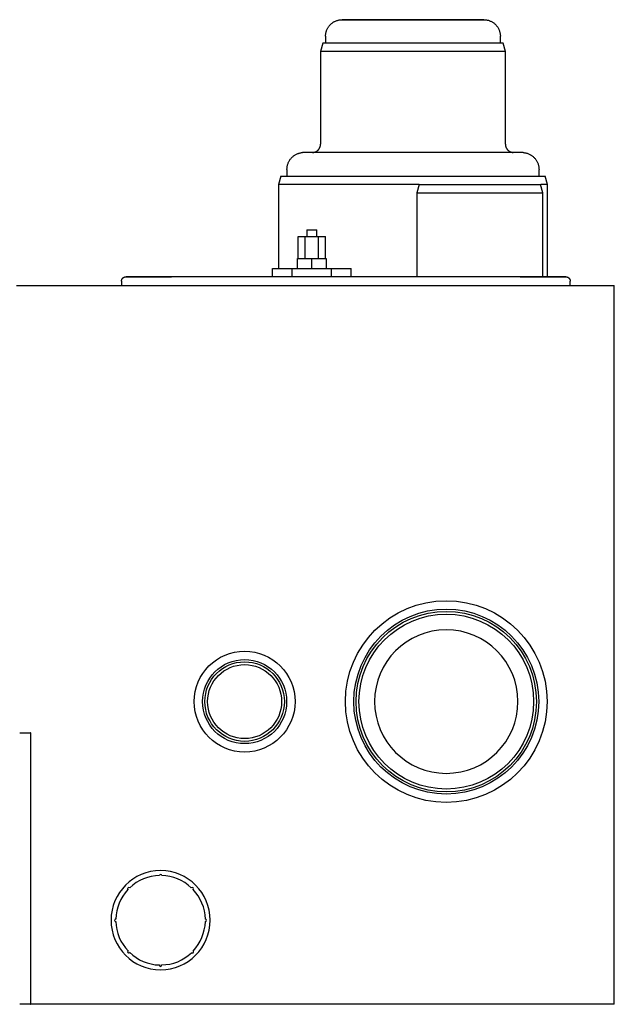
# Model space of a CAD drawing. Header units: millimetres. Extents: x -420 to 347, y 0 to 716.
# Tile 3 of 3: x -7 to 347, y 0 to 586. Entities that reach past the tile are written whole.
import ezdxf

# ---------------------------------------------------------------- set-up
doc = ezdxf.new("R2010")
doc.units = ezdxf.units.MM
doc.layers.add('Material 1', color=251, linetype='Continuous', true_color=0x505050)
doc.layers.add('Material 2', color=1, linetype='Continuous', true_color=0xff0000)

msp = doc.modelspace()

# ---------------------------------------------------------------- linework, layer by layer
at = {"layer": 'Material 1'}
for p, q in [((175.32, 575.68), (175.32, 571.5)), ((279.32, 571.5), (279.32, 575.68)), ((173.66, 571.5), (172.32, 566.5)), ((227.32, 571.5), (173.66, 571.5)), ((280.98, 571.5), (227.32, 571.5)), ((282.32, 566.5), (280.98, 571.5)), ((172.32, 566.5), (172.32, 511.5)), ((227.32, 566.5), (172.32, 566.5)), ((282.32, 566.5), (227.32, 566.5)), ((282.32, 511.5), (282.32, 566.5)), ((227.32, 506.5), (161.65, 506.5)), ((292.99, 506.5), (227.32, 506.5)), ((148.66, 492.5), (147.32, 487.5)), ((148.66, 492.5), (227.32, 492.5)), ((152.32, 496.47), (152.32, 492.5)), ((227.32, 492.5), (305.98, 492.5)), ((302.32, 492.5), (302.32, 496.47)), ((307.32, 487.5), (305.98, 492.5)), ((147.32, 487.5), (147.32, 437.5)), ((227.32, 487.5), (147.32, 487.5)), ((230.99, 487.5), (227.32, 487.5)), ((230.98, 487.5), (229.64, 482.5)), ((230.98, 487.5), (267.14, 487.5)), ((267.14, 487.5), (303.3, 487.5)), ((304.64, 482.5), (303.3, 487.5)), ((307.32, 487.5), (303.33, 487.5)), ((307.32, 432.65), (307.32, 487.5)), ((229.64, 482.5), (229.64, 432.65)), ((229.64, 482.5), (267.14, 482.5)), ((267.14, 482.5), (304.64, 482.5)), ((304.64, 432.65), (304.64, 482.5)), ((164.14, 460.5), (164.14, 456.5)), ((164.14, 460.5), (167.14, 460.5)), ((167.14, 460.5), (170.14, 460.5)), ((170.14, 456.5), (170.14, 460.5)), ((159.06, 456.5), (163.1, 456.5)), ((159.06, 443.5), (159.06, 456.5)), ((163.1, 456.5), (171.19, 456.5)), ((163.1, 443.5), (163.1, 456.5)), ((171.19, 456.5), (175.23, 456.5)), ((171.19, 443.5), (171.19, 456.5)), ((175.23, 443.5), (175.23, 456.5)), ((158.64, 443.5), (167.14, 443.5)), ((158.64, 437.5), (158.64, 443.5)), ((167.14, 443.5), (175.64, 443.5)), ((167.14, 437.5), (167.14, 443.5)), ((175.64, 443.5), (175.64, 437.5)), ((143.76, 437.5), (155.45, 437.5)), ((143.76, 432.65), (143.76, 437.5)), ((155.45, 437.5), (178.84, 437.5)), ((155.45, 432.65), (155.45, 437.5)), ((178.84, 437.5), (190.53, 437.5)), ((178.84, 432.65), (178.84, 437.5)), ((190.53, 432.65), (190.53, 437.5)), ((-8.61, 427.5), (0, 427.5)), ((0, 427.5), (332.14, 427.5)), ((53.89, 430), (53.89, 427.5)), ((309.19, 427.52), (309.39, 427.51)), ((320.89, 427.5), (320.89, 430)), ((332.14, 427.5), (347.14, 427.5)), ((347.14, 0), (347.14, 427.5)), ((-6.73, 161.44), (0, 161.44)), ((0, 161.44), (-0.22, 161.44)), ((0, 0), (0, 161.44)), ((0, 0), (-6.73, 0)), ((-0.22, 0), (0, 0)), ((0, 0), (-0.22, 0)), ((332.14, 0), (0, 0)), ((347.14, 0), (332.14, 0))]:
    msp.add_line(p, q, dxfattribs=at)
at = {"layer": 'Material 1', "flags": 128}
for points in [[(185.14, 585.5), (185.18, 585.5), (185.28, 585.5), (185.45, 585.5), (185.68, 585.5), (185.98, 585.5), (186.35, 585.5), (186.78, 585.5), (187.28, 585.5), (187.85, 585.5), (188.47, 585.5), (189.16, 585.5), (189.91, 585.5), (190.72, 585.5), (191.58, 585.5), (192.51, 585.5), (193.49, 585.5), (194.52, 585.5), (195.61, 585.5), (196.75, 585.5), (197.94, 585.5), (199.17, 585.5), (200.45, 585.5), (201.77, 585.5), (203.13, 585.5), (204.53, 585.5), (205.97, 585.5), (207.44, 585.5), (208.95, 585.5), (210.48, 585.5), (212.04, 585.5), (213.62, 585.5), (215.23, 585.5), (216.86, 585.5), (218.5, 585.5), (220.15, 585.5), (221.82, 585.5), (223.5, 585.5), (225.18, 585.5), (226.87, 585.5), (227.32, 585.5)], [(227.32, 585.5), (229.01, 585.5), (230.69, 585.5), (232.37, 585.5), (234.04, 585.5), (235.7, 585.5), (237.35, 585.5), (238.98, 585.5), (240.59, 585.5), (242.18, 585.5), (243.75, 585.5), (245.29, 585.5), (246.8, 585.5), (248.28, 585.5), (249.73, 585.5), (251.14, 585.5), (252.51, 585.5), (253.85, 585.5), (255.14, 585.5), (256.38, 585.5), (257.58, 585.5), (258.73, 585.5), (259.83, 585.5), (260.88, 585.5), (261.88, 585.5), (262.82, 585.5), (263.7, 585.5), (264.53, 585.5), (265.29, 585.5), (266, 585.5), (266.64, 585.5), (267.22, 585.5), (267.73, 585.5), (268.19, 585.5), (268.57, 585.5), (268.89, 585.5), (269.15, 585.5), (269.33, 585.5), (269.45, 585.5), (269.5, 585.5), (269.51, 585.5)], [(175.32, 575.68), (175.33, 576.07), (175.36, 576.47), (175.39, 576.86), (175.45, 577.25), (175.52, 577.63), (175.61, 578.02), (175.71, 578.4), (175.82, 578.77), (175.95, 579.14), (176.1, 579.51), (176.26, 579.86), (176.43, 580.22), (176.62, 580.56), (176.82, 580.9), (177.04, 581.23), (177.27, 581.55), (177.51, 581.86), (177.76, 582.16), (178.03, 582.45), (178.3, 582.72), (178.59, 582.99), (178.89, 583.25), (179.19, 583.49), (179.51, 583.72), (179.84, 583.94), (180.17, 584.15), (180.51, 584.34), (180.86, 584.52), (181.22, 584.68), (181.58, 584.83), (181.95, 584.97), (182.33, 585.09), (182.71, 585.19), (183.09, 585.28), (183.47, 585.36), (183.86, 585.42), (184.25, 585.46), (184.64, 585.49), (185.04, 585.5), (185.14, 585.5)], [(227.32, 585.5), (225.64, 585.5), (223.95, 585.5), (222.27, 585.5), (220.6, 585.5), (218.94, 585.5), (217.3, 585.5), (215.67, 585.5), (214.05, 585.5), (212.46, 585.5), (210.9, 585.5), (209.36, 585.5), (207.85, 585.5), (206.36, 585.5), (204.92, 585.5), (203.51, 585.5), (202.13, 585.5), (200.8, 585.5), (199.51, 585.5), (198.26, 585.5), (197.06, 585.5), (195.91, 585.5), (194.81, 585.5), (193.76, 585.5), (192.77, 585.5), (191.83, 585.5), (190.95, 585.5), (190.12, 585.5), (189.36, 585.5), (188.65, 585.5), (188.01, 585.5), (187.43, 585.5), (186.91, 585.5), (186.46, 585.5), (186.08, 585.5), (185.76, 585.5), (185.5, 585.5), (185.32, 585.5), (185.2, 585.5), (185.14, 585.5), (185.14, 585.5)], [(269.51, 585.5), (269.47, 585.5), (269.37, 585.5), (269.2, 585.5), (268.97, 585.5), (268.66, 585.5), (268.3, 585.5), (267.86, 585.5), (267.36, 585.5), (266.8, 585.5), (266.18, 585.5), (265.49, 585.5), (264.74, 585.5), (263.93, 585.5), (263.06, 585.5), (262.14, 585.5), (261.16, 585.5), (260.12, 585.5), (259.04, 585.5), (257.9, 585.5), (256.71, 585.5), (255.48, 585.5), (254.2, 585.5), (252.88, 585.5), (251.52, 585.5), (250.11, 585.5), (248.68, 585.5), (247.21, 585.5), (245.7, 585.5), (244.17, 585.5), (242.61, 585.5), (241.02, 585.5), (239.42, 585.5), (237.79, 585.5), (236.15, 585.5), (234.49, 585.5), (232.83, 585.5), (231.15, 585.5), (229.47, 585.5), (227.78, 585.5), (227.32, 585.5)], [(269.51, 585.5), (269.9, 585.49), (270.29, 585.47), (270.68, 585.43), (271.07, 585.37), (271.46, 585.3), (271.84, 585.22), (272.22, 585.12), (272.59, 585), (272.96, 584.87), (273.33, 584.72), (273.69, 584.56), (274.04, 584.39), (274.38, 584.2), (274.72, 584), (275.05, 583.79), (275.37, 583.56), (275.68, 583.32), (275.98, 583.06), (276.27, 582.8), (276.55, 582.52), (276.82, 582.24), (277.07, 581.94), (277.32, 581.63), (277.55, 581.31), (277.77, 580.99), (277.97, 580.65), (278.16, 580.31), (278.34, 579.96), (278.51, 579.6), (278.66, 579.24), (278.79, 578.87), (278.91, 578.5), (279.02, 578.12), (279.11, 577.74), (279.18, 577.35), (279.24, 576.96), (279.28, 576.57), (279.31, 576.18), (279.32, 575.79), (279.32, 575.68)], [(167.62, 506.5), (167.82, 506.52), (168.02, 506.54), (168.22, 506.57), (168.41, 506.61), (168.61, 506.66), (168.8, 506.72), (168.99, 506.78), (169.18, 506.85), (169.36, 506.93), (169.54, 507.01), (169.72, 507.11), (169.89, 507.21), (170.06, 507.31), (170.23, 507.43), (170.39, 507.55), (170.54, 507.67), (170.7, 507.8), (170.84, 507.94), (170.98, 508.09), (171.11, 508.23), (171.24, 508.39), (171.36, 508.55), (171.48, 508.71), (171.59, 508.88), (171.69, 509.05), (171.78, 509.23), (171.87, 509.41), (171.95, 509.6), (172.02, 509.78), (172.09, 509.97), (172.14, 510.16), (172.19, 510.36), (172.23, 510.55), (172.27, 510.75), (172.29, 510.95), (172.31, 511.15), (172.32, 511.35), (172.32, 511.5)], [(282.32, 511.5), (282.33, 511.3), (282.34, 511.1), (282.36, 510.9), (282.39, 510.7), (282.42, 510.5), (282.47, 510.31), (282.52, 510.12), (282.58, 509.92), (282.64, 509.74), (282.72, 509.55), (282.8, 509.37), (282.89, 509.19), (282.99, 509.01), (283.09, 508.84), (283.2, 508.67), (283.32, 508.51), (283.44, 508.35), (283.57, 508.2), (283.7, 508.05), (283.84, 507.91), (283.99, 507.77), (284.14, 507.64), (284.3, 507.51), (284.46, 507.4), (284.63, 507.28), (284.8, 507.18), (284.97, 507.08), (285.15, 506.99), (285.33, 506.91), (285.52, 506.83), (285.71, 506.76), (285.9, 506.7), (286.09, 506.65), (286.28, 506.6), (286.48, 506.56), (286.68, 506.53), (286.88, 506.51), (287.03, 506.5)], [(152.32, 496.47), (152.33, 496.88), (152.36, 497.28), (152.4, 497.68), (152.45, 498.08), (152.52, 498.47), (152.61, 498.86), (152.72, 499.25), (152.83, 499.64), (152.97, 500.02), (153.12, 500.39), (153.28, 500.76), (153.46, 501.12), (153.65, 501.47), (153.86, 501.81), (154.08, 502.15), (154.31, 502.48), (154.56, 502.79), (154.82, 503.1), (155.09, 503.4), (155.37, 503.68), (155.67, 503.96), (155.97, 504.22), (156.29, 504.47), (156.61, 504.71), (156.94, 504.93), (157.29, 505.14), (157.64, 505.34), (158, 505.52), (158.36, 505.69), (158.73, 505.84), (159.11, 505.98), (159.49, 506.1), (159.88, 506.21), (160.27, 506.3), (160.67, 506.38), (161.06, 506.44), (161.46, 506.48), (161.65, 506.5)], [(292.99, 506.5), (293.39, 506.46), (293.79, 506.41), (294.19, 506.34), (294.58, 506.26), (294.97, 506.16), (295.36, 506.04), (295.74, 505.91), (296.11, 505.76), (296.48, 505.6), (296.84, 505.43), (297.2, 505.24), (297.54, 505.03), (297.88, 504.82), (298.21, 504.59), (298.53, 504.34), (298.84, 504.09), (299.14, 503.82), (299.43, 503.54), (299.7, 503.24), (299.97, 502.94), (300.22, 502.63), (300.46, 502.31), (300.69, 501.97), (300.9, 501.63), (301.1, 501.28), (301.28, 500.93), (301.45, 500.56), (301.61, 500.19), (301.75, 499.82), (301.88, 499.44), (301.99, 499.05), (302.08, 498.66), (302.16, 498.26), (302.23, 497.87), (302.27, 497.47), (302.31, 497.07), (302.32, 496.67), (302.32, 496.47)], [(53.89, 430), (53.89, 430.11), (53.9, 430.21), (53.91, 430.32), (53.93, 430.42), (53.94, 430.53), (53.97, 430.63), (53.99, 430.73), (54.03, 430.83), (54.06, 430.94), (54.1, 431.03), (54.14, 431.13), (54.19, 431.23), (54.24, 431.32), (54.3, 431.41), (54.36, 431.5), (54.42, 431.59), (54.48, 431.67), (54.55, 431.75), (54.62, 431.83), (54.7, 431.9), (54.77, 431.98), (54.85, 432.05), (54.94, 432.11), (55.02, 432.17), (55.11, 432.23), (55.2, 432.29), (55.29, 432.34), (55.39, 432.39), (55.49, 432.43), (55.58, 432.47), (55.68, 432.51), (55.78, 432.54), (55.89, 432.57), (55.99, 432.6), (56.09, 432.62), (56.2, 432.63), (56.3, 432.64), (56.41, 432.65), (56.52, 432.65), (56.55, 432.65)], [(53.89, 430), (53.89, 430.11), (53.9, 430.21), (53.91, 430.32), (53.93, 430.42), (53.94, 430.53), (53.97, 430.63), (53.99, 430.73), (54.03, 430.83), (54.06, 430.94), (54.1, 431.03), (54.14, 431.13), (54.19, 431.23), (54.24, 431.32), (54.3, 431.41), (54.36, 431.5), (54.42, 431.59), (54.48, 431.67), (54.55, 431.75), (54.62, 431.83), (54.7, 431.9), (54.77, 431.98), (54.85, 432.05), (54.94, 432.11), (55.02, 432.17), (55.11, 432.23), (55.2, 432.29), (55.29, 432.34), (55.39, 432.39)], [(55.58, 432.47), (55.68, 432.51), (55.78, 432.54), (55.89, 432.57), (55.99, 432.6), (56.09, 432.62), (56.2, 432.63), (56.3, 432.64), (56.41, 432.65), (56.52, 432.65), (56.55, 432.65)], [(187.39, 432.65), (182.16, 432.65), (176.93, 432.65), (171.73, 432.65), (166.55, 432.65), (161.4, 432.65), (156.29, 432.65), (151.23, 432.65), (146.23, 432.65), (141.3, 432.65), (136.44, 432.65), (131.66, 432.65), (126.97, 432.65), (122.38, 432.65), (117.89, 432.65), (113.51, 432.65), (109.25, 432.65), (105.12, 432.65), (101.11, 432.65), (97.25, 432.65), (93.53, 432.65), (89.96, 432.65), (86.54, 432.65), (83.29, 432.65), (80.2, 432.65), (77.29, 432.65), (74.55, 432.65), (71.99, 432.65), (69.62, 432.65), (67.43, 432.65), (65.44, 432.65), (63.64, 432.65), (62.04, 432.65), (60.64, 432.65), (59.44, 432.65), (58.45, 432.65), (57.66, 432.65), (57.08, 432.65), (56.71, 432.65), (56.55, 432.65), (56.55, 432.65)], [(56.55, 432.65), (56.65, 432.65), (56.96, 432.65), (57.49, 432.65), (58.22, 432.65), (59.15, 432.65), (60.3, 432.65), (61.64, 432.65), (63.19, 432.65), (64.93, 432.65), (66.87, 432.65), (69.01, 432.65), (71.33, 432.65), (73.84, 432.65), (76.53, 432.65), (79.4, 432.65), (82.44, 432.65), (83.61, 432.65)], [(318.24, 432.65), (318.13, 432.65), (317.82, 432.65), (317.3, 432.65), (316.57, 432.65), (315.63, 432.65), (314.49, 432.65), (313.14, 432.65), (311.59, 432.65), (309.85, 432.65), (307.91, 432.65), (305.77, 432.65), (303.45, 432.65), (300.94, 432.65), (298.25, 432.65), (295.38, 432.65), (292.34, 432.65), (289.13, 432.65), (285.76, 432.65), (282.23, 432.65), (278.55, 432.65), (274.73, 432.65), (270.76, 432.65), (266.66, 432.65), (262.43, 432.65), (258.09, 432.65), (253.63, 432.65), (249.06, 432.65), (244.4, 432.65), (239.64, 432.65), (234.8, 432.65), (229.89, 432.65), (224.91, 432.65), (219.86, 432.65), (214.77, 432.65), (209.63, 432.65), (204.46, 432.65), (199.26, 432.65), (194.04, 432.65), (188.8, 432.65), (187.39, 432.65)], [(291.17, 432.65), (291.49, 432.65), (294.58, 432.65), (297.49, 432.65), (300.23, 432.65), (302.79, 432.65), (305.17, 432.65), (307.35, 432.65), (309.34, 432.65), (311.14, 432.65), (312.74, 432.65), (314.14, 432.65), (315.34, 432.65), (316.33, 432.65), (317.12, 432.65), (317.7, 432.65), (318.07, 432.65), (318.23, 432.65), (318.24, 432.65)], [(318.24, 432.65), (318.34, 432.65), (318.45, 432.65), (318.55, 432.64), (318.66, 432.62), (318.76, 432.6), (318.87, 432.58), (318.97, 432.55), (319.07, 432.52), (319.17, 432.48), (319.27, 432.44)], [(318.24, 432.65), (318.34, 432.65), (318.45, 432.65), (318.55, 432.64), (318.66, 432.62), (318.76, 432.6), (318.87, 432.58), (318.97, 432.55), (319.07, 432.52), (319.17, 432.48), (319.27, 432.44), (319.37, 432.4), (319.46, 432.35), (319.56, 432.3), (319.65, 432.25), (319.74, 432.19), (319.82, 432.13), (319.91, 432.06), (319.99, 432), (320.07, 431.92), (320.14, 431.85), (320.21, 431.77), (320.28, 431.69), (320.35, 431.61), (320.41, 431.52), (320.47, 431.43), (320.53, 431.34), (320.58, 431.25), (320.63, 431.16), (320.67, 431.06), (320.71, 430.96), (320.75, 430.86), (320.78, 430.76), (320.81, 430.66), (320.83, 430.56), (320.85, 430.45), (320.87, 430.35), (320.88, 430.24), (320.89, 430.13), (320.89, 430.03), (320.89, 430)], [(319.37, 432.4), (319.46, 432.35), (319.56, 432.3), (319.65, 432.25), (319.74, 432.19), (319.82, 432.13), (319.91, 432.06), (319.99, 432), (320.07, 431.92), (320.14, 431.85), (320.21, 431.77), (320.28, 431.69), (320.35, 431.61), (320.41, 431.52), (320.47, 431.43), (320.53, 431.34), (320.58, 431.25), (320.63, 431.16), (320.67, 431.06), (320.71, 430.96), (320.75, 430.86), (320.78, 430.76), (320.81, 430.66), (320.83, 430.56), (320.85, 430.45), (320.87, 430.35), (320.88, 430.24), (320.89, 430.13), (320.89, 430.03), (320.89, 430)]]:
    msp.add_lwpolyline(points, dxfattribs=at)
at = {"layer": 'Material 1'}
for centre, radius in [((247.14, 180), 60), ((247.14, 180), 55), ((247.14, 180), 53.66), ((247.14, 180), 52), ((127.14, 180), 30), ((127.14, 180), 25), ((127.14, 180), 23.66), ((127.14, 180), 22)]:
    msp.add_circle(centre, radius, dxfattribs=at)
for centre, radius, start, end in [((247.14, 180), 42.67, 90, 270), ((247.14, 180), 42.67, 270, 90), ((77.14, 50), 29.5, 0, 180), ((77.14, 50), 29.5, 180, 0)]:
    msp.add_arc(centre, radius, start, end, dxfattribs=at)
at = {"layer": 'Material 2'}
for centre, radius, start, end in [((77.12, 49.94), 26.66, 91.44039, 133.28153), ((77.12, 76.59), 0.67, 360, 180), ((77.12, 49.94), 26.66, 46.67327, 88.55961), ((77.12, 49.94), 26.66, 136.71847, 178.35195), ((58.32, 68.74), 0.802, 49.65148, 220.34852), ((95.91, 68.73), 0.783, 320.80897, 129.19103), ((77.12, 49.94), 26.66, 1.64286, 43.32673), ((50.46, 49.98), 0.722, 90, 277.26064), ((76.76, 49.84), 26.22, 181.24275, 223.66281), ((76.93, 50.15), 26.86, 316.59213, 357.91551), ((103.77, 49.94), 0.764, 270, 90), ((58.13, 31.2), 0.629, 121.48448, 336.93775), ((76.98, 49.27), 25.88, 225.06894, 268.80656), ((77.9, 48.4), 24.92, 269.60847, 314.76671), ((95.95, 31.19), 0.7, 224.24609, 45.75391), ((77.1, 23.22), 0.681, 164.51307, 22.18759)]:
    msp.add_arc(centre, radius, start, end, dxfattribs=at)

doc.saveas('drawing.dxf')
